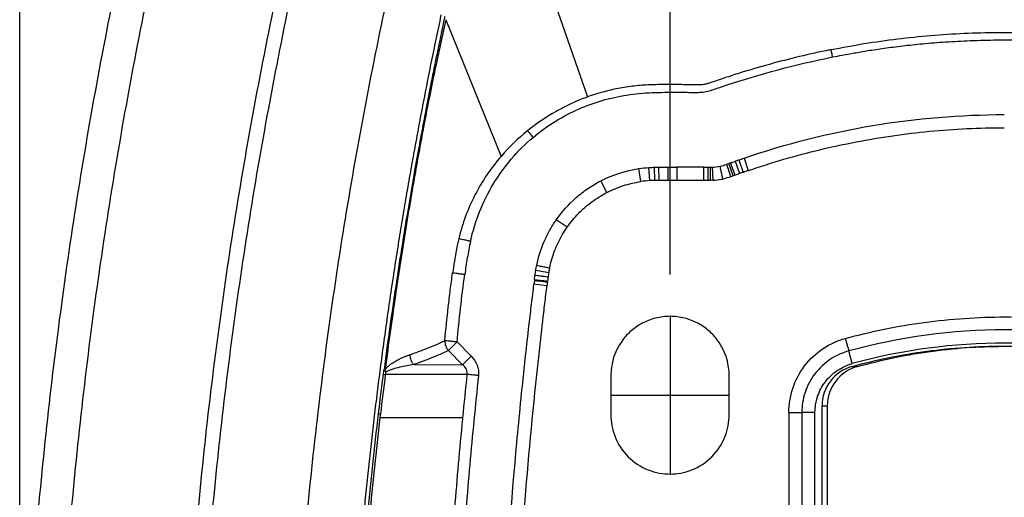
# Model space of a CAD drawing. Header units: millimetres. Extents: x 16 to 683, y 16 to 524.
# Tile 22 of 40: x 329 to 404, y 258 to 295. Entities that reach past the tile are written whole.
import ezdxf

# ---------------------------------------------------------------- set-up
doc = ezdxf.new("R2010")
doc.units = ezdxf.units.MM
doc.header["$LTSCALE"] = 2.5
doc.linetypes.add('CENTERX2', pattern=[20.32, 12.7, -2.54, 2.54, -2.54])
doc.layers.add('CENTER', color=40, linetype='CENTERX2')
doc.layers.add('DIMENSIONS', color=140, linetype='Continuous', lineweight=25)
doc.styles.add('SLDTEXTSTYLE0', font='TXT', dxfattribs={"width": 0.7})
doc.dimstyles.new('SLDDIMSTYLE0', dxfattribs={"dimtxt": 5.39502, "dimasz": 8.255, "dimexe": 0, "dimexo": 0.0625, "dimgap": 1.348755, "dimtad": 0, "dimtih": 1, "dimtoh": 1, "dimrnd": 1e-09, "dimzin": 4, "dimdsep": 46, "dimtxsty": 'SLDTEXTSTYLE0', "dimsah": 1, "dimcen": 0.09, "dimadec": 0, "dimazin": 1, "dimtfac": 1, "dimtofl": 0, "dimtmove": 0, "dimatfit": 3, "dimfxl": 0, "dimfrac": 2, "dimtolj": 1, "dimtzin": 12, "dimarcsym": 0})
doc.dimstyles.new('SLDDIMSTYLE2', dxfattribs={"dimtxt": 5.39502, "dimasz": 8.255, "dimexe": 0, "dimexo": 0.0625, "dimgap": 1.348755, "dimtad": 0, "dimtih": 1, "dimtoh": 1, "dimrnd": 1e-09, "dimzin": 4, "dimdsep": 46, "dimtxsty": 'SLDTEXTSTYLE0', "dimsah": 1, "dimcen": 0.09, "dimadec": 0, "dimazin": 1, "dimtfac": 1, "dimtmove": 0, "dimatfit": 0, "dimfxl": 0, "dimfrac": 2, "dimtolj": 1, "dimtzin": 12, "dimarcsym": 0})

# ---------------------------------------------------------------- blocks, each defined once
blk = doc.blocks.new('_D_3')
at = {"layer": 'DIMENSIONS'}
for p, q in [((328.939, 229.23), (328.937, 387.012)), ((478.939, 229.232), (478.937, 387.014)), ((328.937, 379.075), (388.693, 379.075)), ((396.004, 379.076), (394.192, 379.076)), ((394.192, 379.076), (394.192, 370.501)), ((412.036, 379.076), (413.847, 379.076)), ((413.847, 379.076), (413.847, 370.501)), ((478.937, 379.077), (419.346, 379.076)), ((394.192, 370.501), (396.004, 370.501)), ((413.847, 370.501), (412.036, 370.501))]:
    blk.add_line(p, q, dxfattribs=at)
for points in [[(328.937, 379.075), (337.192, 377.805), (337.192, 380.345)], [(478.937, 379.077), (470.682, 380.346), (470.682, 377.806)]]:
    blk.add_solid(points, dxfattribs=at)
at = {"layer": 'DIMENSIONS', "char_height": 5.2917, "attachment_point": 1, "style": 'SLDTEXTSTYLE0'}
for s, insert in [('150.0', (393.76, 387.105)), ('5.91', (396.004, 377.322))]:
    blk.add_mtext(s, dxfattribs=dict(at, insert=insert))
blk = doc.blocks.new('_D_4')
at = {"layer": 'DIMENSIONS'}
for p, q in [((378.439, 275.235), (378.439, 362.094)), ((429.439, 275.235), (429.439, 362.094)), ((378.439, 354.156), (362.564, 354.156)), ((396.006, 354.156), (394.195, 354.156)), ((394.195, 354.156), (394.195, 345.582)), ((412.038, 354.156), (413.85, 354.156)), ((413.85, 354.156), (413.85, 345.582)), ((429.439, 354.156), (445.314, 354.156)), ((394.195, 345.582), (396.006, 345.582)), ((413.85, 345.582), (412.038, 345.582))]:
    blk.add_line(p, q, dxfattribs=at)
for points in [[(378.439, 354.156), (370.184, 355.426), (370.184, 352.886)], [(429.439, 354.156), (437.694, 352.886), (437.694, 355.426)]]:
    blk.add_solid(points, dxfattribs=at)
at = {"layer": 'DIMENSIONS', "char_height": 5.2917, "attachment_point": 1, "style": 'SLDTEXTSTYLE0'}
for s, insert in [('51.0', (396.006, 362.185)), ('2.01', (396.006, 352.403))]:
    blk.add_mtext(s, dxfattribs=dict(at, insert=insert))

msp = doc.modelspace()

# ---------------------------------------------------------------- linework, layer by layer
for p, q in [((367.638, 301.753), (372.147, 288.746)), ((361.386, 294.626), (365.575, 284.224)), ((384.075, 284.097), (384.399, 283.151)), ((376.216, 282.31), (376.07, 283.299)), ((376.892, 282.382), (376.826, 283.38)), ((377.291, 282.399), (377.268, 283.399)), ((377.571, 283.403), (377.577, 282.403)), ((378.269, 283.401), (378.264, 282.401)), ((381.011, 283.401), (378.95, 283.401)), ((378.95, 283.401), (378.951, 282.401)), ((381.011, 282.401), (381.011, 283.401)), ((381.354, 282.402), (381.347, 283.402)), ((381.482, 283.404), (381.504, 282.404)), ((381.647, 283.409), (381.697, 282.41)), ((382.468, 282.506), (382.259, 283.484)), ((383.045, 283.73), (382.911, 283.681)), ((383.251, 282.741), (382.911, 283.681)), ((383.391, 282.792), (383.045, 283.73)), ((383.386, 283.856), (383.727, 282.916)), ((383.672, 283.958), (384.003, 283.014)), ((373.635, 281.482), (373.179, 282.371)), ((381.011, 282.401), (378.951, 282.401)), ((370.598, 278.831), (369.779, 279.404)), ((368.22, 275.565), (369.207, 275.402)), ((368.111, 274.769), (368.08, 274.502)), ((369.073, 274.386), (368.08, 274.502)), ((368.12, 274.838), (368.111, 274.769)), ((368.123, 274.866), (368.12, 274.838)), ((368.123, 274.866), (369.116, 274.746)), ((369.113, 274.719), (369.116, 274.746)), ((363.303, 269.029), (362.225, 270.108)), ((361.575, 269.458), (362.653, 268.379)), ((392.307, 268.459), (392.043, 269.424)), ((358.928, 268.385), (362.653, 268.379)), ((363.004, 267.641), (356.766, 267.63)), ((373.939, 267.56), (373.939, 264.56)), ((382.939, 264.56), (382.939, 267.56)), ((392.302, 268.25), (392.702, 268.25)), ((387.488, 264.743), (387.488, 251.56)), ((388.473, 264.743), (388.473, 251.56)), ((389.473, 264.743), (388.473, 264.743)), ((389.473, 251.56), (389.473, 264.743)), ((390.008, 252.06), (390.009, 265.243)), ((390.009, 265.243), (390.409, 265.243)), ((390.409, 265.243), (390.409, 252.06)), ((362.671, 264.343), (356.361, 264.341))]:
    msp.add_line(p, q)
at = {"flags": 128}
for points in [[(369.104, 274.651), (369.085, 274.653), (369.029, 274.66), (368.937, 274.671), (368.814, 274.685), (368.663, 274.703), (368.491, 274.724), (368.305, 274.746), (368.111, 274.769)], [(369.113, 274.719), (369.093, 274.721), (369.037, 274.728), (368.945, 274.739), (368.822, 274.754), (368.671, 274.772), (368.5, 274.793), (368.313, 274.815), (368.12, 274.838)]]:
    msp.add_lwpolyline(points, dxfattribs=at)
for centre, radius, start, end in [((403.939, 226.059), 44.967, 74.65955, 105.34057), ((403.939, 226.059), 43.967, 74.65956, 105.34057), ((358.552, 281.605), 14.089, 262.13258, 262.715), ((393.527, 265.243), 3.118, 105.34086, 180.0014), ((358.514, 282.472), 17.967, 262.76119, 263.22629)]:
    msp.add_arc(centre, radius, start, end)
msp.add_ellipse((393.127, 265.243), major_axis=(3.118, 0), ratio=0.999996, start_param=1.838542, end_param=3.141616)
for points, knots in [([(336.84, 300.091), (336.185, 297.024), (335.568, 293.947), (334.416, 287.785), (333.881, 284.702), (332.402, 275.469), (331.578, 269.3), (330.259, 256.953), (329.764, 250.777), (329.104, 238.42), (328.939, 232.24), (328.939, 219.879), (329.104, 213.699), (329.764, 201.343), (330.259, 195.167), (331.578, 182.82), (332.402, 176.65), (333.881, 167.418), (334.416, 164.335), (335.568, 158.173), (336.185, 155.096), (336.84, 152.029)], [0.5964849, 0.5964849, 0.5964849, 0.5964849, 0.6157842, 0.6157842, 0.6350205, 0.6350205, 0.6734211, 0.6734211, 0.7117322, 0.7117322, 0.75, 0.75, 0.7882678, 0.7882678, 0.8265789, 0.8265789, 0.8649795, 0.8649795, 0.8842158, 0.8842158, 0.9035151, 0.9035151, 0.9035151, 0.9035151]), ([(339.287, 299.568), (338.636, 296.522), (338.024, 293.466), (336.88, 287.346), (336.348, 284.285), (334.88, 275.116), (334.061, 268.99), (332.752, 256.731), (332.26, 250.599), (331.605, 238.331), (331.441, 232.196), (331.441, 219.924), (331.605, 213.788), (332.26, 201.521), (332.752, 195.389), (334.061, 183.13), (334.88, 177.003), (336.348, 167.835), (336.88, 164.774), (338.024, 158.654), (338.636, 155.597), (339.287, 152.552)], [0.5964849, 0.5964849, 0.5964849, 0.5964849, 0.6157842, 0.6157842, 0.6350205, 0.6350205, 0.6734211, 0.6734211, 0.7117322, 0.7117322, 0.75, 0.75, 0.7882678, 0.7882678, 0.8265789, 0.8265789, 0.8649795, 0.8649795, 0.8842158, 0.8842158, 0.9035151, 0.9035151, 0.9035151, 0.9035151]), ([(348.681, 297.561), (348.048, 294.596), (347.452, 291.619), (346.338, 285.662), (345.821, 282.683), (344.392, 273.761), (343.595, 267.802), (342.322, 255.879), (341.844, 249.916), (341.207, 237.989), (341.048, 232.025), (341.048, 220.095), (341.207, 214.131), (341.844, 202.204), (342.322, 196.241), (343.595, 184.318), (344.392, 178.359), (345.821, 169.437), (346.338, 166.457), (347.452, 160.5), (348.048, 157.524), (348.681, 154.559)], [0.5964849, 0.5964849, 0.5964849, 0.5964849, 0.6157842, 0.6157842, 0.6350205, 0.6350205, 0.6734211, 0.6734211, 0.7117322, 0.7117322, 0.75, 0.75, 0.7882678, 0.7882678, 0.8265789, 0.8265789, 0.8649795, 0.8649795, 0.8842158, 0.8842158, 0.9035151, 0.9035151, 0.9035151, 0.9035151]), ([(349.749, 297.333), (349.117, 294.377), (348.523, 291.41), (347.413, 285.471), (346.897, 282.501), (345.472, 273.607), (344.679, 267.666), (343.409, 255.782), (342.933, 249.839), (342.298, 237.95), (342.139, 232.005), (342.139, 220.115), (342.298, 214.169), (342.933, 202.281), (343.409, 196.338), (344.679, 184.453), (345.472, 178.513), (346.897, 169.619), (347.413, 166.649), (348.523, 160.71), (349.117, 157.743), (349.749, 154.787)], [0.5964849, 0.5964849, 0.5964849, 0.5964849, 0.6157842, 0.6157842, 0.6350205, 0.6350205, 0.6734211, 0.6734211, 0.7117322, 0.7117322, 0.75, 0.75, 0.7882678, 0.7882678, 0.8265789, 0.8265789, 0.8649795, 0.8649795, 0.8842158, 0.8842158, 0.9035151, 0.9035151, 0.9035151, 0.9035151]), ([(356.79, 295.829), (356.171, 292.933), (355.589, 290.025), (354.501, 284.209), (353.996, 281.3), (352.601, 272.591), (351.824, 266.776), (350.582, 255.143), (350.116, 249.327), (349.494, 237.694), (349.339, 231.877), (349.339, 220.243), (349.494, 214.426), (350.116, 202.793), (350.582, 196.976), (351.824, 185.344), (352.601, 179.528), (353.996, 170.82), (354.501, 167.911), (355.589, 162.094), (356.171, 159.187), (356.79, 156.291)], [0.5964849, 0.5964849, 0.5964849, 0.5964849, 0.6157842, 0.6157842, 0.6350205, 0.6350205, 0.6734211, 0.6734211, 0.7117322, 0.7117322, 0.75, 0.75, 0.7882678, 0.7882678, 0.8265789, 0.8265789, 0.8649795, 0.8649795, 0.8842158, 0.8842158, 0.9035151, 0.9035151, 0.9035151, 0.9035151]), ([(361.004, 157.252), (360.874, 157.864), (360.615, 159.087), (360.239, 160.924), (359.873, 162.76), (359.518, 164.596), (359.173, 166.433), (358.839, 168.269), (358.515, 170.106), (358.201, 171.942), (357.898, 173.779), (357.605, 175.615), (357.323, 177.452), (357.052, 179.288), (356.791, 181.125), (356.54, 182.961), (356.299, 184.798), (356.07, 186.634), (355.85, 188.47), (355.641, 190.307), (355.443, 192.143), (355.255, 193.98), (355.078, 195.816), (354.91, 197.653), (354.754, 199.489), (354.608, 201.326), (354.472, 203.162), (354.347, 204.999), (354.232, 206.835), (354.128, 208.672), (354.034, 210.508), (353.951, 212.345), (353.878, 214.181), (353.815, 216.017), (353.763, 217.854), (353.722, 219.69), (353.691, 221.527), (353.67, 223.363), (353.66, 225.2), (353.66, 227.036), (353.671, 228.873), (353.692, 230.709), (353.724, 232.546), (353.766, 234.382), (353.819, 236.219), (353.882, 238.055), (353.956, 239.892), (354.04, 241.728), (354.134, 243.564), (354.239, 245.401), (354.354, 247.237), (354.48, 249.074), (354.617, 250.91), (354.763, 252.747), (354.921, 254.583), (355.088, 256.42), (355.267, 258.256), (355.455, 260.093), (355.654, 261.929), (355.864, 263.766), (356.084, 265.602), (356.314, 267.439), (356.555, 269.275), (356.807, 271.111), (357.069, 272.948), (357.341, 274.784), (357.624, 276.621), (357.917, 278.457), (358.221, 280.294), (358.535, 282.13), (358.859, 283.967), (359.195, 285.803), (359.54, 287.64), (359.896, 289.476), (360.263, 291.313), (360.639, 293.149), (360.899, 294.372), (361.028, 294.984)], [0, 0, 0, 0, 0.013524, 0.027032, 0.040525, 0.054004, 0.067469, 0.08092, 0.094358, 0.107782, 0.121195, 0.134595, 0.147984, 0.161361, 0.174728, 0.188084, 0.20143, 0.214767, 0.228094, 0.241413, 0.254723, 0.268026, 0.281321, 0.294609, 0.30789, 0.321165, 0.334435, 0.347699, 0.360958, 0.374213, 0.387463, 0.40071, 0.413954, 0.427195, 0.440434, 0.453671, 0.466906, 0.48014, 0.493374, 0.506607, 0.519841, 0.533075, 0.546311, 0.559547, 0.572786, 0.586027, 0.599271, 0.612519, 0.62577, 0.639024, 0.652284, 0.665548, 0.678818, 0.692094, 0.705376, 0.718664, 0.73196, 0.745263, 0.758574, 0.771893, 0.785221, 0.798558, 0.811905, 0.825262, 0.838629, 0.852007, 0.865396, 0.878797, 0.89221, 0.905636, 0.919075, 0.932526, 0.945992, 0.959472, 0.972966, 0.986475, 1, 1, 1, 1]), ([(361.288, 294.868), (361.28, 294.831), (361.249, 294.687), (361.181, 294.367), (361.07, 293.841), (360.916, 293.106), (360.721, 292.164), (360.487, 291.014), (360.216, 289.656), (359.91, 288.088), (359.572, 286.312), (359.206, 284.325), (358.816, 282.128), (358.405, 279.719), (357.978, 277.098), (357.542, 274.264), (357.098, 271.217), (356.817, 269.111), (356.672, 268.023)], [0, 0, 0, 0, 0.004219, 0.01621, 0.035977, 0.063516, 0.098827, 0.141906, 0.192752, 0.251363, 0.317739, 0.391879, 0.473785, 0.56346, 0.660909, 0.76614, 0.879166, 1, 1, 1, 1]), ([(361.386, 294.626), (361.348, 294.46), (361.204, 293.833), (360.959, 292.732), (360.519, 290.696), (360.005, 288.187), (359.375, 284.868), (358.676, 280.923), (357.971, 276.589), (357.381, 272.627), (357.004, 269.905), (356.82, 268.505), (356.755, 268.012)], [0, 0, 0, 0, 0.01888, 0.07152, 0.12513, 0.250195, 0.355767, 0.500149, 0.694984, 0.843197, 0.944855, 1, 1, 1, 1]), ([(390.701, 292.349), (392.383, 292.687), (394.068, 292.958), (395.754, 293.165), (397.441, 293.372), (399.129, 293.514), (400.82, 293.592), (401.665, 293.631), (402.511, 293.654), (403.357, 293.661), (404.203, 293.667), (405.05, 293.658), (405.897, 293.632), (407.59, 293.581), (409.285, 293.466), (410.984, 293.287), (411.833, 293.198), (412.683, 293.092), (413.531, 292.971), (414.379, 292.849), (415.225, 292.711), (416.067, 292.558), (416.91, 292.404), (417.748, 292.234), (418.583, 292.049), (419.417, 291.864), (420.248, 291.663), (421.076, 291.446), (421.49, 291.338), (421.903, 291.225), (422.315, 291.109), (422.521, 291.051), (422.726, 290.991), (422.931, 290.931), (423.137, 290.871), (423.342, 290.81), (423.547, 290.747), (423.753, 290.685), (423.959, 290.621), (424.163, 290.557), (424.265, 290.525), (424.366, 290.492), (424.467, 290.46), (424.523, 290.442), (424.578, 290.425), (424.633, 290.407)], [34.004237, 34.004237, 34.004237, 34.004237, 39.147497, 39.147497, 39.147497, 44.290756, 44.290756, 44.290756, 46.862386, 46.862386, 46.862386, 49.434016, 49.434016, 49.434016, 54.577275, 54.577275, 54.577275, 57.148905, 57.148905, 57.148905, 59.720535, 59.720535, 59.720535, 62.292165, 62.292165, 62.292165, 64.863795, 64.863795, 64.863795, 66.14961, 66.14961, 66.14961, 66.792517, 66.792517, 66.792517, 67.435424, 67.435424, 67.435424, 68.078332, 68.078332, 68.078332, 68.399786, 68.399786, 68.399786, 68.576795, 68.576795, 68.576795, 68.576795]), ([(390.813, 291.79), (391.057, 291.838), (391.599, 291.945), (392.497, 292.107), (393.559, 292.284), (394.785, 292.466), (396.177, 292.644), (397.735, 292.809), (399.458, 292.948), (401.348, 293.049), (403.405, 293.098), (405.629, 293.078), (408.127, 292.97), (410.846, 292.745), (413.722, 292.386), (416.585, 291.902), (419.423, 291.295), (422.234, 290.568), (424.084, 289.996), (425.009, 289.71)], [0, 0, 0, 0, 0.021562, 0.047896, 0.078978, 0.114786, 0.155301, 0.200515, 0.250427, 0.30505, 0.364415, 0.428573, 0.497625, 0.580983, 0.664775, 0.74862, 0.832355, 0.916111, 1, 1, 1, 1]), ([(390.587, 292.327), (389.048, 292.015), (387.518, 291.649), (385.241, 291.02), (384.484, 290.797), (383.354, 290.443), (382.978, 290.321), (382.414, 290.133), (382.226, 290.07), (381.851, 289.941), (381.665, 289.875), (381.408, 289.793), (381.325, 289.768), (381.158, 289.724), (381.075, 289.706), (380.842, 289.667), (380.699, 289.669), (380.413, 289.672), (380.308, 289.673), (380.11, 289.674), (380.013, 289.675), (379.716, 289.679), (379.517, 289.682), (378.921, 289.689), (378.521, 289.693), (377.72, 289.691), (377.318, 289.686), (376.511, 289.654), (376.103, 289.625), (375.294, 289.533), (374.893, 289.471), (373.702, 289.24), (372.918, 289.025), (372.147, 288.746)], [0, 0, 0, 0, 0.25, 0.25, 0.375, 0.375, 0.4375, 0.4375, 0.46875, 0.46875, 0.5, 0.5, 0.515625, 0.515625, 0.53125, 0.53125, 0.5625, 0.5625, 0.578125, 0.578125, 0.59375, 0.59375, 0.625, 0.625, 0.6875, 0.6875, 0.75, 0.75, 0.8125, 0.8125, 0.875, 0.875, 1, 1, 1, 1]), ([(390.813, 291.79), (390.808, 291.813), (390.804, 291.835), (390.799, 291.858), (390.794, 291.883), (390.789, 291.908), (390.784, 291.933), (390.774, 291.982), (390.764, 292.032), (390.755, 292.08), (390.735, 292.177), (390.717, 292.268), (390.701, 292.349)], [0, 0, 0, 0, 0.0955601, 0.0955601, 0.0955601, 0.2008118, 0.2008118, 0.2008118, 0.4113152, 0.4113152, 0.4113152, 0.832322, 0.832322, 0.832322, 0.832322]), ([(368.011, 285.67), (368.505, 286.085), (369.025, 286.463), (370.104, 287.146), (370.664, 287.451), (371.827, 287.988), (372.434, 288.22), (373.661, 288.598), (374.282, 288.748), (375.54, 288.968), (376.177, 289.036), (377.465, 289.1), (378.115, 289.104), (379.091, 289.104), (379.416, 289.102), (379.904, 289.1), (380.067, 289.1), (380.392, 289.1), (380.556, 289.097), (380.878, 289.109), (381.037, 289.13), (381.35, 289.194), (381.504, 289.237), (381.81, 289.333), (381.962, 289.386), (382.267, 289.491), (382.419, 289.543), (382.572, 289.594)], [0, 0, 0, 0, 0.125, 0.125, 0.25, 0.25, 0.375, 0.375, 0.5, 0.5, 0.625, 0.625, 0.75, 0.75, 0.8125, 0.8125, 0.84375, 0.84375, 0.875, 0.875, 0.90625, 0.90625, 0.9375, 0.9375, 0.96875, 0.96875, 1, 1, 1, 1]), ([(372.147, 288.746), (371.733, 288.596), (371.325, 288.428), (370.53, 288.061), (370.143, 287.863), (369.004, 287.22), (368.278, 286.729), (367.588, 286.173)], [0, 0, 0, 0, 0.25, 0.25, 0.5, 0.5, 1, 1, 1, 1]), ([(384.075, 284.097), (387.279, 285.195), (390.548, 286.019), (397.203, 287.129), (400.54, 287.404), (403.884, 287.405)], [0, 0, 0, 0, 0.5, 0.5, 1, 1, 1, 1]), ([(384.399, 283.151), (384.4, 283.151), (384.401, 283.152), (385.301, 283.46), (386.205, 283.746), (388.928, 284.538), (390.76, 284.978), (394.455, 285.685), (396.318, 285.953), (399.137, 286.224), (400.08, 286.291), (401.976, 286.382), (402.929, 286.405), (403.883, 286.405)], [0, 0, 0, 0, 0.0000193, 0.0000193, 0.0312693, 0.0312693, 0.0937693, 0.0937693, 0.1562693, 0.1562693, 0.1875193, 0.1875193, 0.2187693, 0.2187693, 0.2187693, 0.2187693]), ([(363.248, 277.766), (363.421, 278.536), (363.654, 279.282), (364.23, 280.731), (364.576, 281.433), (365.389, 282.785), (365.846, 283.421), (366.854, 284.609), (367.406, 285.162), (368.011, 285.67)], [0, 0, 0, 0, 0.25, 0.25, 0.5, 0.5, 0.75, 0.75, 1, 1, 1, 1]), ([(367.588, 286.173), (367.645, 286.105), (367.712, 286.025), (367.858, 285.852), (367.935, 285.759), (368.011, 285.67)], [0, 0, 0, 0, 0.5, 0.5, 1, 1, 1, 1]), ([(365.575, 284.224), (365.193, 283.78), (364.835, 283.314), (364.168, 282.33), (363.863, 281.817), (363.322, 280.764), (363.084, 280.225), (362.672, 279.118), (362.497, 278.551), (362.354, 277.967)], [0, 0, 0, 0, 0.25, 0.25, 0.5, 0.5, 0.75, 0.75, 1, 1, 1, 1]), ([(382.733, 283.619), (382.771, 283.507), (382.812, 283.387), (382.891, 283.154), (382.929, 283.042), (382.992, 282.857), (383.017, 282.785), (383.048, 282.692), (383.055, 282.672), (383.055, 282.672)], [0, 0, 0, 0, 0.25, 0.25, 0.5, 0.5, 0.75, 0.75, 1, 1, 1, 1]), ([(369.779, 279.404), (370.217, 280.031), (370.721, 280.593), (371.575, 281.34), (371.877, 281.574), (372.51, 282.002), (372.838, 282.197), (373.179, 282.371)], [0, 0, 0, 0, 0.5, 0.5, 0.75, 0.75, 1, 1, 1, 1]), ([(373.635, 281.482), (373.637, 281.483), (373.639, 281.484), (374.043, 281.691), (374.468, 281.867), (375.331, 282.142), (375.77, 282.243), (376.216, 282.31)], [0.31250008, 0.31250008, 0.31250008, 0.31250008, 0.31257235, 0.31257235, 0.32819735, 0.32819735, 0.34382227, 0.34382227, 0.34382227, 0.34382227]), ([(381.697, 282.41), (381.925, 282.422), (382.153, 282.446), (382.409, 282.494), (382.439, 282.5), (382.468, 282.506)], [0.241159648, 0.241159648, 0.241159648, 0.241159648, 0.248970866, 0.248970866, 0.249998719, 0.249998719, 0.249998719, 0.249998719]), ([(370.598, 278.831), (370.6, 278.833), (370.601, 278.835), (370.862, 279.207), (371.149, 279.555), (371.78, 280.204), (372.127, 280.506), (372.854, 281.04), (373.235, 281.276), (373.635, 281.482)], [0.34382227, 0.34382227, 0.34382227, 0.34382227, 0.34390298, 0.34390298, 0.35952798, 0.35952798, 0.37515298, 0.37515298, 0.39070571, 0.39070571, 0.39070571, 0.39070571]), ([(368.289, 275.94), (368.418, 276.565), (368.608, 277.166), (368.98, 278.033), (369.118, 278.317), (369.427, 278.871), (369.596, 279.143), (369.779, 279.404)], [0, 0, 0, 0, 0.5, 0.5, 0.75, 0.75, 1, 1, 1, 1]), ([(369.269, 275.738), (369.315, 275.961), (369.37, 276.181), (369.56, 276.831), (369.72, 277.252), (370.11, 278.068), (370.341, 278.463), (370.598, 278.831)], [0.39070571, 0.39070571, 0.39070571, 0.39070571, 0.39851802, 0.39851802, 0.41414302, 0.41414302, 0.42968732, 0.42968732, 0.42968732, 0.42968732]), ([(363.248, 277.766), (363.228, 277.771), (363.208, 277.775), (363.187, 277.78), (363.165, 277.785), (363.142, 277.79), (363.119, 277.795), (363.073, 277.806), (363.026, 277.816), (362.98, 277.826), (362.889, 277.847), (362.799, 277.867), (362.717, 277.886), (362.635, 277.904), (362.562, 277.92), (362.5, 277.934), (362.439, 277.948), (362.39, 277.959), (362.354, 277.967)], [0.0001018, 0.0001018, 0.0001018, 0.0001018, 0.0471624, 0.0471624, 0.0471624, 0.0995123, 0.0995123, 0.0995123, 0.204212, 0.204212, 0.204212, 0.4136115, 0.4136115, 0.4136115, 0.623011, 0.623011, 0.623011, 0.8323087, 0.8323087, 0.8323087, 0.8323087]), ([(363.248, 277.766), (363.201, 277.556), (363.159, 277.345), (363.12, 277.134), (363.081, 276.923), (363.044, 276.711), (363.009, 276.499), (362.973, 276.287), (362.94, 276.075), (362.907, 275.863), (362.875, 275.651), (362.844, 275.438), (362.813, 275.226)], [102.007982, 102.007982, 102.007982, 102.007982, 102.65089, 102.65089, 102.65089, 103.293797, 103.293797, 103.293797, 103.936705, 103.936705, 103.936705, 104.579612, 104.579612, 104.579612, 104.579612]), ([(368.289, 275.94), (368.405, 275.916), (368.529, 275.891), (368.77, 275.841), (368.886, 275.817), (369.077, 275.778), (369.152, 275.762), (369.248, 275.743), (369.269, 275.738), (369.269, 275.738)], [0, 0, 0, 0, 0.25, 0.25, 0.5, 0.5, 0.75, 0.75, 1, 1, 1, 1]), ([(361.296, 270.202), (361.381, 271.056), (361.467, 271.914), (361.563, 272.774), (361.61, 273.204), (361.661, 273.634), (361.714, 274.065), (361.768, 274.496), (361.826, 274.927), (361.889, 275.358)], [104.579612, 104.579612, 104.579612, 104.579612, 107.151242, 107.151242, 107.151242, 108.437057, 108.437057, 108.437057, 109.722872, 109.722872, 109.722872, 109.722872]), ([(362.813, 275.226), (362.792, 275.229), (362.771, 275.232), (362.749, 275.235), (362.725, 275.239), (362.701, 275.242), (362.677, 275.245), (362.629, 275.252), (362.58, 275.259), (362.532, 275.266), (362.435, 275.28), (362.341, 275.294), (362.255, 275.306), (362.17, 275.318), (362.094, 275.329), (362.032, 275.338), (361.97, 275.347), (361.922, 275.354), (361.889, 275.358)], [0, 0, 0, 0, 0.047056, 0.047056, 0.047056, 0.0994059, 0.0994059, 0.0994059, 0.2041058, 0.2041058, 0.2041058, 0.4135056, 0.4135056, 0.4135056, 0.6229053, 0.6229053, 0.6229053, 0.8323051, 0.8323051, 0.8323051, 0.8323051]), ([(368.165, 275.198), (368.282, 275.182), (368.408, 275.165), (368.652, 275.132), (368.769, 275.116), (368.963, 275.09), (369.038, 275.079), (369.135, 275.066), (369.156, 275.064), (369.156, 275.064)], [0, 0, 0, 0, 0.25, 0.25, 0.5, 0.5, 0.75, 0.75, 1, 1, 1, 1]), ([(365.103, 226.06), (365.103, 234.158), (365.352, 242.245), (366.096, 254.36), (366.407, 258.396), (366.965, 264.443), (367.267, 267.464), (367.661, 270.985), (367.838, 272.492), (367.958, 273.497), (368.021, 274), (368.08, 274.502)], [0, 0, 0, 0, 0.5, 0.5, 0.75, 0.75, 0.875, 0.9375, 0.96875, 0.96875, 1, 1, 1, 1]), ([(366.103, 226.06), (366.103, 229.699), (366.154, 233.343), (366.355, 240.622), (366.507, 244.257), (367.11, 255.154), (367.713, 262.404), (368.618, 270.544), (368.774, 271.9), (368.936, 273.256), (369.019, 273.934), (369.047, 274.16), (369.073, 274.386)], [0.4453125, 0.4453125, 0.4453125, 0.4453125, 0.5703125, 0.5703125, 0.6953125, 0.6953125, 0.9453125, 0.9453125, 0.9765625, 0.9921875, 0.9921875, 1, 1, 1, 1]), ([(382.939, 267.56), (382.939, 267.935), (382.893, 268.359), (382.625, 269.281), (382.399, 269.78), (381.859, 270.5), (381.646, 270.734), (381.15, 271.167), (380.868, 271.364), (380.245, 271.697), (379.905, 271.831), (379.189, 272.012), (378.814, 272.06), (378.064, 272.06), (377.689, 272.012), (376.973, 271.831), (376.633, 271.697), (376.01, 271.364), (375.728, 271.167), (375.232, 270.734), (375.019, 270.5), (374.479, 269.78), (374.253, 269.281), (373.985, 268.359), (373.939, 267.935), (373.939, 267.56)], [0, 0, 0, 0, 0.125, 0.125, 0.25, 0.25, 0.3125, 0.3125, 0.375, 0.375, 0.4375, 0.4375, 0.5, 0.5, 0.5625, 0.5625, 0.625, 0.625, 0.6875, 0.6875, 0.75, 0.75, 0.875, 0.875, 1, 1, 1, 1]), ([(391.782, 270.374), (393.736, 270.91), (395.743, 271.321), (399.813, 271.871), (401.876, 272.011), (406.002, 272.011), (408.065, 271.871), (412.135, 271.321), (414.142, 270.91), (416.096, 270.374)], [0, 0, 0, 0, 0.25, 0.25, 0.5, 0.5, 0.75, 0.75, 1, 1, 1, 1]), ([(358.664, 269.151), (358.818, 269.206), (359.124, 269.315), (359.575, 269.484), (360.1, 269.686), (360.68, 269.917), (361.095, 270.109), (361.296, 270.202)], [0, 0, 0, 0, 0.170119, 0.338253, 0.504374, 0.760971, 1, 1, 1, 1]), ([(361.296, 270.202), (361.295, 270.137), (361.299, 270.069), (361.311, 270.002), (361.323, 269.935), (361.341, 269.868), (361.365, 269.803), (361.39, 269.737), (361.421, 269.675), (361.457, 269.616), (361.475, 269.587), (361.494, 269.559), (361.514, 269.531), (361.533, 269.506), (361.554, 269.481), (361.575, 269.458)], [-0.0000025, -0.0000025, -0.0000025, -0.0000025, 0.221111, 0.221111, 0.221111, 0.4422245, 0.4422245, 0.4422245, 0.663338, 0.663338, 0.663338, 0.7738948, 0.7738948, 0.7738948, 0.879009, 0.879009, 0.879009, 0.879009]), ([(362.225, 270.108), (362.204, 270.11), (362.183, 270.112), (362.161, 270.114), (362.137, 270.117), (362.113, 270.119), (362.089, 270.122), (362.04, 270.127), (361.991, 270.132), (361.942, 270.136), (361.845, 270.146), (361.751, 270.156), (361.665, 270.165), (361.579, 270.173), (361.503, 270.181), (361.441, 270.187), (361.378, 270.194), (361.33, 270.199), (361.296, 270.202)], [0, 0, 0, 0, 0.0465637, 0.0465637, 0.0465637, 0.0989476, 0.0989476, 0.0989476, 0.2037153, 0.2037153, 0.2037153, 0.4132508, 0.4132508, 0.4132508, 0.6227863, 0.6227863, 0.6227863, 0.8323218, 0.8323218, 0.8323218, 0.8323218]), ([(362.225, 270.108), (362.204, 270.087), (362.165, 270.048), (362.113, 269.997), (362.073, 269.956), (362.043, 269.926), (361.992, 269.875), (361.922, 269.805), (361.817, 269.7), (361.717, 269.601), (361.63, 269.514), (361.592, 269.476), (361.575, 269.458)], [0, 0, 0, 0, 0.076464, 0.140101, 0.190423, 0.227169, 0.250221, 0.38443, 0.500267, 0.687318, 0.853679, 1, 1, 1, 1]), ([(387.488, 264.743), (387.488, 265.333), (387.579, 265.955), (387.978, 267.17), (388.285, 267.761), (389.083, 268.806), (389.571, 269.259), (390.638, 269.965), (391.213, 270.218), (391.782, 270.374)], [0, 0, 0, 0, 0.25, 0.25, 0.5, 0.5, 0.75, 0.75, 1, 1, 1, 1]), ([(391.782, 270.374), (391.811, 270.27), (391.841, 270.161), (391.899, 269.947), (391.928, 269.843), (391.977, 269.664), (391.998, 269.589), (392.028, 269.478), (392.038, 269.442), (392.043, 269.424)], [0, 0, 0, 0, 0.25, 0.25, 0.5, 0.5, 0.75, 0.75, 1, 1, 1, 1]), ([(356.755, 268.012), (356.77, 268.032), (356.802, 268.074), (356.852, 268.132), (356.907, 268.191), (356.967, 268.249), (357.043, 268.316), (357.137, 268.39), (357.282, 268.496), (357.482, 268.622), (357.719, 268.752), (357.961, 268.869), (358.183, 268.967), (358.42, 269.062), (358.576, 269.119), (358.664, 269.151)], [0, 0, 0, 0, 0.024159, 0.050686, 0.079643, 0.111072, 0.145007, 0.197912, 0.255923, 0.370947, 0.508803, 0.6257, 0.750692, 0.859047, 1, 1, 1, 1]), ([(358.928, 268.385), (358.907, 268.409), (358.887, 268.435), (358.868, 268.461), (358.848, 268.489), (358.83, 268.518), (358.812, 268.548), (358.777, 268.609), (358.747, 268.674), (358.724, 268.741), (358.701, 268.808), (358.684, 268.877), (358.674, 268.946), (358.664, 269.015), (358.661, 269.084), (358.664, 269.151)], [-0.0000025, -0.0000025, -0.0000025, -0.0000025, 0.1051118, 0.1051118, 0.1051118, 0.2156685, 0.2156685, 0.2156685, 0.436782, 0.436782, 0.436782, 0.6578955, 0.6578955, 0.6578955, 0.879009, 0.879009, 0.879009, 0.879009]), ([(361.575, 269.458), (361.366, 269.355), (361.153, 269.257), (360.936, 269.163), (360.72, 269.069), (360.5, 268.979), (360.279, 268.891), (360.057, 268.803), (359.833, 268.717), (359.608, 268.633), (359.383, 268.549), (359.156, 268.466), (358.928, 268.385)], [0, 0, 0, 0, 1.688179, 1.688179, 1.688179, 3.376359, 3.376359, 3.376359, 5.064538, 5.064538, 5.064538, 6.752718, 6.752718, 6.752718, 6.752718]), ([(392.043, 269.424), (391.57, 269.294), (391.091, 269.084), (390.205, 268.497), (389.799, 268.121), (389.136, 267.252), (388.88, 266.76), (388.549, 265.75), (388.473, 265.233), (388.473, 264.743)], [0, 0, 0, 0, 0.25, 0.25, 0.5, 0.5, 0.75, 0.75, 1, 1, 1, 1]), ([(392.302, 268.25), (394.169, 268.762), (396.062, 269.147), (399.899, 269.663), (401.827, 269.791), (405.699, 269.789), (407.62, 269.658), (411.424, 269.145), (413.309, 268.762), (415.176, 268.25)], [0, 0, 0, 0, 0.25, 0.25, 0.5, 0.5, 0.75, 0.75, 1, 1, 1, 1]), ([(392.702, 268.25), (393.65, 268.49), (395.549, 268.972), (398.449, 269.443), (401.317, 269.74), (403.217, 269.77), (404.139, 269.785)], [0, 0, 0, 0, 0.25323, 0.507633, 0.760863, 1, 1, 1, 1]), ([(358.928, 268.385), (358.573, 268.33), (358.04, 268.234), (357.417, 268.074), (357.065, 267.95), (356.893, 267.87), (356.812, 267.817)], [0, 0, 0, 0, 0.5, 0.75, 0.875, 1, 1, 1, 1]), ([(362.653, 268.379), (362.679, 268.405), (362.714, 268.44), (362.759, 268.485), (362.803, 268.529), (362.857, 268.583), (362.916, 268.642), (362.976, 268.702), (363.041, 268.767), (363.108, 268.834), (363.141, 268.867), (363.175, 268.901), (363.209, 268.935), (363.225, 268.951), (363.242, 268.968), (363.259, 268.985), (363.274, 269), (363.289, 269.014), (363.303, 269.029)], [0, 0, 0, 0, 0.303582, 0.303582, 0.303582, 0.607163, 0.607163, 0.607163, 0.910745, 0.910745, 0.910745, 1.062535, 1.062535, 1.062535, 1.138431, 1.138431, 1.138431, 1.206943, 1.206943, 1.206943, 1.206943]), ([(363.004, 267.641), (363.022, 267.779), (362.997, 267.915), (362.935, 268.042), (362.874, 268.168), (362.775, 268.284), (362.653, 268.379)], [0, 0, 0, 0, 0.60567, 0.60567, 0.60567, 1.211339, 1.211339, 1.211339, 1.211339]), ([(363.303, 269.029), (363.495, 268.838), (363.65, 268.607), (363.748, 268.354), (363.845, 268.102), (363.884, 267.828), (363.856, 267.554)], [0, 0, 0, 0, 0.60567, 0.60567, 0.60567, 1.211339, 1.211339, 1.211339, 1.211339]), ([(389.473, 264.743), (389.473, 265.165), (389.541, 265.576), (389.81, 266.374), (390.006, 266.743), (390.389, 267.245), (390.53, 267.402), (390.833, 267.688), (390.995, 267.818), (391.343, 268.053), (391.528, 268.157), (391.907, 268.332), (392.104, 268.403), (392.307, 268.459)], [0, 0, 0, 0, 0.25, 0.25, 0.5, 0.5, 0.625, 0.625, 0.75, 0.75, 0.875, 0.875, 1, 1, 1, 1]), ([(363.856, 267.554), (363.837, 267.556), (363.819, 267.558), (363.8, 267.56), (363.779, 267.562), (363.758, 267.564), (363.737, 267.566), (363.696, 267.57), (363.654, 267.575), (363.612, 267.579), (363.528, 267.587), (363.446, 267.596), (363.37, 267.604), (363.293, 267.612), (363.223, 267.619), (363.161, 267.625), (363.099, 267.632), (363.047, 267.637), (363.004, 267.641)], [0, 0, 0, 0, 0.068511, 0.068511, 0.068511, 0.144407, 0.144407, 0.144407, 0.296198, 0.296198, 0.296198, 0.599779, 0.599779, 0.599779, 0.903361, 0.903361, 0.903361, 1.206942, 1.206942, 1.206942, 1.206942]), ([(363.856, 267.554), (363.739, 266.424), (363.622, 265.295), (363.511, 264.165), (363.4, 263.034), (363.295, 261.904), (363.195, 260.773), (362.994, 258.51), (362.813, 256.246), (362.651, 253.981), (362.327, 249.45), (362.081, 244.914), (361.914, 240.375)], [0, 0, 0, 0, 3.410564, 3.410564, 3.410564, 6.821128, 6.821128, 6.821128, 13.642255, 13.642255, 13.642255, 27.28451, 27.28451, 27.28451, 27.28451]), ([(387.488, 264.743), (387.595, 264.743), (387.709, 264.743), (387.93, 264.743), (388.038, 264.743), (388.224, 264.743), (388.302, 264.743), (388.417, 264.743), (388.454, 264.743), (388.473, 264.743)], [0, 0, 0, 0, 0.25, 0.25, 0.5, 0.5, 0.75, 0.75, 1, 1, 1, 1]), ([(361.074, 240.406), (361.24, 244.955), (361.485, 249.501), (361.807, 254.042), (361.968, 256.312), (362.148, 258.581), (362.347, 260.848), (362.447, 261.981), (362.551, 263.114), (362.662, 264.247), (362.665, 264.279), (362.668, 264.311), (362.671, 264.343)], [3.31507, 3.31507, 3.31507, 3.31507, 16.957325, 16.957325, 16.957325, 23.778452, 23.778452, 23.778452, 27.189016, 27.189016, 27.189016, 27.28451, 27.28451, 27.28451, 27.28451]), ([(373.939, 264.56), (373.939, 264.03), (374.036, 263.457), (374.474, 262.35), (374.818, 261.817), (375.696, 260.939), (376.229, 260.595), (377.337, 260.157), (377.909, 260.06), (378.969, 260.06), (379.542, 260.157), (380.649, 260.595), (381.182, 260.939), (382.06, 261.817), (382.404, 262.35), (382.842, 263.457), (382.939, 264.03), (382.939, 264.56)], [0, 0, 0, 0, 0.125, 0.125, 0.25, 0.25, 0.375, 0.375, 0.5, 0.5, 0.625, 0.625, 0.75, 0.75, 0.875, 0.875, 1, 1, 1, 1])]:
    msp.add_open_spline(points, degree=3, knots=knots)
for points in [[(390.587, 292.327), (390.625, 292.334), (390.663, 292.342), (390.701, 292.349)], [(382.572, 289.594), (385.284, 290.501), (388.032, 291.234), (390.813, 291.79)], [(367.588, 286.173), (366.855, 285.581), (366.184, 284.932), (365.575, 284.224)], [(383.672, 283.958), (383.807, 284.005), (383.941, 284.051), (384.075, 284.097)], [(373.179, 282.371), (374.091, 282.84), (375.055, 283.148), (376.07, 283.299)], [(376.07, 283.299), (376.321, 283.336), (376.573, 283.363), (376.826, 283.38)], [(376.826, 283.38), (376.973, 283.39), (377.121, 283.395), (377.268, 283.399)], [(377.268, 283.399), (377.369, 283.401), (377.47, 283.402), (377.571, 283.403)], [(377.571, 283.403), (377.804, 283.404), (378.036, 283.403), (378.269, 283.401)], [(378.269, 283.401), (378.496, 283.4), (378.723, 283.401), (378.95, 283.401)], [(381.011, 283.401), (381.123, 283.401), (381.235, 283.401), (381.347, 283.402)], [(381.347, 283.402), (381.392, 283.402), (381.437, 283.403), (381.482, 283.404)], [(381.482, 283.404), (381.537, 283.405), (381.592, 283.406), (381.647, 283.409)], [(381.647, 283.409), (381.853, 283.42), (382.058, 283.441), (382.259, 283.484)], [(382.259, 283.484), (382.42, 283.519), (382.577, 283.566), (382.733, 283.619)], [(382.733, 283.619), (382.792, 283.639), (382.852, 283.66), (382.911, 283.681)], [(383.045, 283.73), (383.158, 283.772), (383.272, 283.815), (383.386, 283.856)], [(383.386, 283.856), (383.481, 283.891), (383.577, 283.925), (383.672, 283.958)], [(383.055, 282.672), (382.875, 282.611), (382.684, 282.552), (382.468, 282.506)], [(383.251, 282.741), (383.187, 282.718), (383.122, 282.695), (383.055, 282.672)], [(383.391, 282.792), (383.345, 282.775), (383.298, 282.758), (383.251, 282.741)], [(383.727, 282.916), (383.619, 282.877), (383.508, 282.835), (383.391, 282.792)], [(384.003, 283.014), (383.91, 282.982), (383.818, 282.949), (383.727, 282.916)], [(384.399, 283.151), (384.265, 283.105), (384.133, 283.06), (384.003, 283.014)], [(376.892, 282.382), (376.666, 282.367), (376.441, 282.343), (376.216, 282.31)], [(377.291, 282.399), (377.154, 282.396), (377.021, 282.391), (376.892, 282.382)], [(377.577, 282.403), (377.48, 282.402), (377.384, 282.401), (377.291, 282.399)], [(378.264, 282.401), (378.03, 282.403), (377.801, 282.404), (377.577, 282.403)], [(378.951, 282.401), (378.724, 282.401), (378.495, 282.4), (378.264, 282.401)], [(381.354, 282.402), (381.233, 282.401), (381.12, 282.401), (381.011, 282.401)], [(381.504, 282.404), (381.453, 282.403), (381.403, 282.402), (381.354, 282.402)], [(381.697, 282.41), (381.63, 282.407), (381.566, 282.405), (381.504, 282.404)], [(362.354, 277.967), (362.287, 277.69), (362.23, 277.416), (362.179, 277.145)], [(362.179, 277.145), (362.065, 276.542), (361.976, 275.954), (361.889, 275.358)], [(368.22, 275.565), (368.241, 275.69), (368.264, 275.815), (368.289, 275.94)], [(362.225, 270.108), (362.398, 271.817), (362.57, 273.526), (362.813, 275.226)], [(368.123, 274.866), (368.136, 274.977), (368.15, 275.087), (368.165, 275.198)], [(368.165, 275.198), (368.182, 275.32), (368.2, 275.443), (368.22, 275.565)], [(369.156, 275.064), (369.142, 274.959), (369.129, 274.853), (369.116, 274.746)], [(369.207, 275.402), (369.189, 275.291), (369.172, 275.178), (369.156, 275.064)], [(369.269, 275.738), (369.246, 275.629), (369.226, 275.517), (369.207, 275.402)], [(369.104, 274.651), (369.094, 274.564), (369.084, 274.475), (369.073, 274.386)], [(369.113, 274.719), (369.11, 274.696), (369.107, 274.674), (369.104, 274.651)], [(356.25, 264.648), (356.37, 265.649), (356.495, 266.649), (356.624, 267.649)], [(356.766, 267.63), (356.638, 266.63), (356.514, 265.63), (356.395, 264.63)], [(356.624, 267.649), (356.641, 267.778), (356.657, 267.903), (356.672, 268.023)], [(356.672, 268.023), (356.664, 267.959), (356.714, 267.884), (356.812, 267.817)], [(356.755, 268.012), (356.701, 268.019), (356.672, 268.023), (356.672, 268.023)], [(356.812, 267.817), (356.785, 267.882), (356.766, 267.948), (356.755, 268.012)], [(356.812, 267.817), (356.792, 267.757), (356.776, 267.694), (356.766, 267.63)], [(362.671, 264.343), (362.779, 265.444), (362.892, 266.546), (363.004, 267.641)], [(355.41, 256.849), (355.659, 259.452), (355.939, 262.052), (356.25, 264.648)], [(356.395, 264.63), (356.384, 264.534), (356.372, 264.437), (356.361, 264.341)], [(356.361, 264.341), (356.065, 261.838), (355.799, 259.336), (355.562, 256.834)]]:
    msp.add_open_spline(points, degree=3)
at = {"layer": 'CENTER'}
for p, q in [((378.439, 272.06), (378.439, 260.06)), ((373.939, 266.06), (382.939, 266.06))]:
    msp.add_line(p, q, dxfattribs=at)

# ---------------------------------------------------------------- dimensions: what is measured, and where the dimension line sits
at = {"layer": 'DIMENSIONS'}
dim = msp.add_linear_dim(base=(478.937, 379.077), p1=(328.939, 226.055), p2=(478.939, 226.057), angle=0.00077, dimstyle='SLDDIMSTYLE0', dxfattribs=at)
dim.commit()
dim.dimension.update_dxf_attribs({"geometry": '_D_3', "text_midpoint": (404.02, 379.076), "dimtype": 160})
dim = msp.add_linear_dim(base=(378.439, 354.156), p1=(429.439, 272.06), p2=(378.439, 272.06), dimstyle='SLDDIMSTYLE2', dxfattribs=at)
dim.commit()
dim.dimension.update_dxf_attribs({"geometry": '_D_4', "text_midpoint": (404.022, 354.156), "dimtype": 160})

doc.saveas('drawing.dxf')
